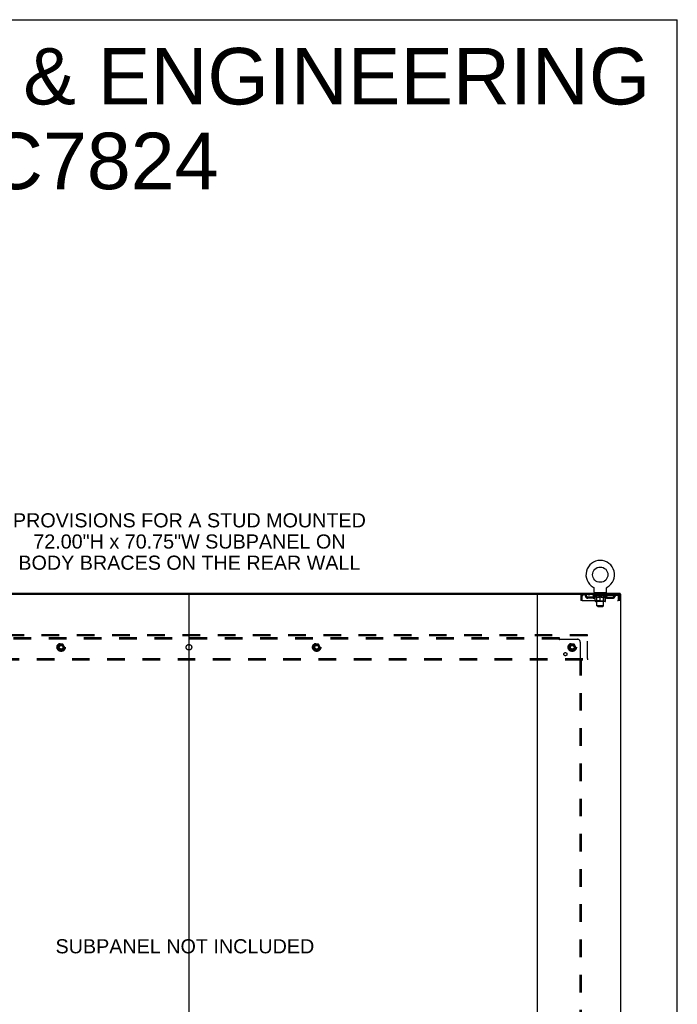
# Model space of a CAD drawing. Header units: inches. Extents: x 0 to 288, y 0 to 186.
# Tile 73 of 73: x 229 to 288, y 98 to 186. Entities that reach past the tile are written whole.
import ezdxf

# ---------------------------------------------------------------- set-up
doc = ezdxf.new("R2010")
doc.units = ezdxf.units.IN
doc.header["$LTSCALE"] = 15.847458
doc.header["$MEASUREMENT"] = 0
doc.linetypes.add('DOT', pattern=[0.2, 0.1, -0.1])
doc.linetypes.add('HIDDEN', pattern=[0.2, 0.1, -0.1])
doc.layers.get('0').update_dxf_attribs({"linetype": 'CONTINUOUS'})
for name, color, linetype in [('DEFAULT_2', 8, 'HIDDEN'), ('DIMENSIONS', 7, 'CONTINUOUS'), ('SUBPANEL', 7, 'CONTINUOUS')]:
    doc.layers.add(name, color=color, linetype=linetype)
doc.styles.get("Standard").update_dxf_attribs({"font": 'arial.ttf'})

msp = doc.modelspace()

# ---------------------------------------------------------------- linework, layer by layer
at = {"color": 7, "linetype": 'Continuous'}
for p, q in [((0, 186.441), (288.136, 186.441)), ((288.136, 0), (288.136, 186.441)), ((212.747, 134.725), (275.615, 134.725)), ((244.181, 134.725), (244.181, 54.933)), ((280.567, 135.367), (280.567, 135.367)), ((280.567, 135.367), (280.571, 135.364)), ((280.57, 135.365), (280.568, 135.366)), ((280.571, 135.364), (280.576, 135.362)), ((280.575, 135.362), (280.58, 135.359)), ((280.58, 135.359), (280.584, 135.356)), ((280.584, 135.356), (280.588, 135.353)), ((280.588, 135.353), (280.592, 135.349)), ((280.591, 135.349), (280.595, 135.346)), ((280.595, 135.346), (280.599, 135.342)), ((280.599, 135.342), (280.602, 135.338)), ((280.602, 135.339), (280.606, 135.335)), ((280.606, 135.335), (280.609, 135.331)), ((280.609, 135.331), (280.612, 135.327)), ((280.612, 135.327), (280.615, 135.323)), ((280.615, 135.323), (280.618, 135.318)), ((280.618, 135.318), (280.62, 135.314)), ((280.62, 135.314), (280.623, 135.31)), ((280.623, 135.31), (280.625, 135.305)), ((280.625, 135.305), (280.627, 135.3)), ((280.627, 135.3), (280.629, 135.296)), ((280.629, 135.296), (280.631, 135.291)), ((280.631, 135.291), (280.633, 135.286)), ((280.633, 135.286), (280.634, 135.281)), ((280.634, 135.281), (280.635, 135.276)), ((280.635, 135.276), (280.637, 135.271)), ((280.637, 135.272), (280.638, 135.266)), ((280.638, 135.267), (280.638, 135.261)), ((280.64, 135.246), (280.64, 135.242)), ((280.64, 134.928), (280.64, 135.242)), ((280.702, 134.859), (280.702, 134.829)), ((281.702, 134.859), (280.702, 134.859)), ((281.702, 134.859), (281.702, 134.829)), ((281.765, 135.256), (281.766, 135.262)), ((281.765, 134.928), (281.765, 135.242)), ((281.766, 135.261), (281.767, 135.267)), ((281.767, 135.266), (281.768, 135.272)), ((281.768, 135.271), (281.769, 135.276)), ((281.769, 135.276), (281.77, 135.281)), ((281.77, 135.281), (281.772, 135.286)), ((281.772, 135.286), (281.773, 135.291)), ((281.773, 135.291), (281.775, 135.296)), ((281.775, 135.296), (281.777, 135.3)), ((281.777, 135.3), (281.779, 135.305)), ((281.779, 135.305), (281.782, 135.31)), ((281.782, 135.31), (281.784, 135.314)), ((281.784, 135.314), (281.787, 135.318)), ((281.787, 135.318), (281.789, 135.323)), ((281.789, 135.323), (281.792, 135.327)), ((281.792, 135.327), (281.795, 135.331)), ((281.795, 135.331), (281.799, 135.335)), ((281.799, 135.335), (281.802, 135.339)), ((281.802, 135.338), (281.806, 135.342)), ((281.805, 135.342), (281.809, 135.346)), ((281.809, 135.346), (281.813, 135.349)), ((281.813, 135.349), (281.817, 135.353)), ((281.817, 135.353), (281.821, 135.356)), ((281.821, 135.356), (281.825, 135.359)), ((281.825, 135.359), (281.829, 135.362)), ((281.829, 135.362), (281.833, 135.364)), ((281.829, 135.362), (281.83, 135.362)), ((281.833, 135.364), (281.837, 135.367)), ((281.836, 135.366), (281.835, 135.365)), ((281.837, 135.367), (281.837, 135.367)), ((283.004, 134.725), (283.004, 134.829))]:
    msp.add_line(p, q, dxfattribs=at)
at = {"color": 3, "linetype": 'Continuous'}
for p, q in [((205.358, 134.829), (283.004, 134.829)), ((275.556, 54.933), (275.556, 134.725)), ((275.615, 134.725), (283.056, 134.725)), ((283.056, 54.933), (283.056, 134.725))]:
    msp.add_line(p, q, dxfattribs=at)
at = {"color": 7, "linetype": 'Continuous'}
for points in [[(280.638, 135.262), (280.639, 135.256), (280.639, 135.251), (280.64, 135.246)], [(281.765, 135.242), (281.765, 135.246), (281.765, 135.251), (281.765, 135.256)], [(281.765, 135.242), (281.765, 135.246), (281.765, 135.251)]]:
    msp.add_lwpolyline(points, dxfattribs=at)
msp.add_circle((281.202, 136.487), 0.688, dxfattribs=at)
for centre, radius, start, end in [((281.202, 136.487), 1.288, 299.50527, 240.49473), ((280.709, 134.928), 0.069, 180, 265), ((281.696, 134.928), 0.069, 275, 360)]:
    msp.add_arc(centre, radius, start, end, dxfattribs=at)
at = {"layer": 'DEFAULT_2', "color": 8, "linetype": 'HIDDEN'}
for p, q in [((279.619, 134.725), (279.619, 134.621)), ((280.171, 134.725), (280.171, 134.621)), ((280.567, 135.367), (280.567, 135.367)), ((280.574, 135.362), (280.575, 135.362)), ((280.765, 134.621), (280.765, 134.725)), ((280.799, 134.859), (280.799, 134.829)), ((280.837, 134.769), (280.837, 134.849)), ((280.907, 134.759), (280.847, 134.759)), ((280.902, 133.678), (280.902, 134.749)), ((281.557, 134.759), (281.497, 134.759)), ((281.502, 133.678), (281.502, 134.749)), ((281.567, 134.769), (281.567, 134.849)), ((281.605, 134.859), (281.605, 134.829)), ((281.64, 134.621), (281.64, 134.725)), ((282.233, 134.725), (282.233, 134.621)), ((282.785, 134.725), (282.785, 134.621)), ((279.452, 134.558), (279.452, 134.162)), ((279.452, 134.558), (279.556, 134.558)), ((279.556, 134.162), (279.452, 134.162)), ((279.556, 134.558), (279.556, 134.162)), ((279.586, 134.162), (279.586, 134.558)), ((279.586, 134.162), (282.818, 134.162)), ((282.785, 134.621), (279.619, 134.621)), ((280.088, 134.37), (280.088, 134.474)), ((280.571, 134.474), (280.088, 134.474)), ((280.571, 134.37), (280.088, 134.37)), ((280.338, 134.37), (280.338, 134.474)), ((280.569, 134.574), (280.569, 134.621)), ((281.835, 134.574), (280.569, 134.574)), ((280.728, 134.462), (280.569, 134.574)), ((280.579, 134.614), (280.579, 134.621)), ((280.587, 134.611), (280.587, 134.614)), ((280.587, 134.611), (281.817, 134.611)), ((280.596, 134.611), (280.596, 134.614)), ((280.597, 134.611), (280.597, 134.614)), ((280.607, 134.614), (280.607, 134.621)), ((280.623, 134.611), (280.623, 134.614)), ((280.625, 134.611), (280.625, 134.614)), ((280.654, 134.614), (280.654, 134.621)), ((280.668, 134.611), (280.668, 134.614)), ((280.671, 134.611), (280.671, 134.614)), ((280.875, 134.614), (280.674, 134.614)), ((280.717, 134.614), (280.717, 134.621)), ((280.718, 134.611), (280.718, 134.614)), ((280.719, 134.611), (280.719, 134.614)), ((280.722, 134.611), (280.722, 134.614)), ((280.728, 134.462), (280.739, 134.462)), ((280.729, 134.611), (280.729, 134.614)), ((280.729, 134.611), (280.729, 134.614)), ((280.733, 134.611), (280.733, 134.614)), ((280.736, 134.611), (280.736, 134.615)), ((280.739, 134.1), (280.739, 134.506)), ((280.74, 134.611), (280.74, 134.614)), ((280.755, 134.611), (280.755, 134.614)), ((280.773, 134.611), (280.773, 134.617)), ((280.773, 134.611), (280.773, 134.614)), ((281.629, 134.062), (280.776, 134.062)), ((280.794, 134.611), (280.794, 134.614)), ((280.795, 134.614), (280.795, 134.621)), ((280.805, 134.611), (280.805, 134.614)), ((280.809, 134.611), (280.809, 134.614)), ((280.818, 134.611), (280.818, 134.614)), ((280.829, 134.611), (280.829, 134.618)), ((280.845, 134.611), (280.845, 134.614)), ((280.848, 134.611), (280.848, 134.614)), ((280.889, 134.102), (280.85, 134.062)), ((280.875, 134.611), (280.875, 134.614)), ((280.942, 134.614), (280.88, 134.614)), ((280.881, 134.462), (281.061, 134.462)), ((280.886, 134.614), (280.886, 134.621)), ((280.889, 134.102), (280.889, 134.571)), ((281.515, 134.102), (280.889, 134.102)), ((280.892, 134.611), (280.892, 134.614)), ((280.897, 134.611), (280.897, 134.614)), ((280.903, 134.611), (280.903, 134.619)), ((280.907, 134.611), (280.907, 134.614)), ((280.918, 134.611), (280.918, 134.614)), ((280.942, 134.611), (280.942, 134.614)), ((281.017, 134.614), (280.958, 134.614)), ((280.978, 134.611), (280.978, 134.614)), ((280.986, 134.614), (280.986, 134.621)), ((280.989, 134.611), (280.989, 134.614)), ((280.992, 134.611), (280.992, 134.62)), ((280.994, 134.611), (280.994, 134.614)), ((281.002, 134.611), (281.002, 134.614)), ((281.017, 134.611), (281.017, 134.614)), ((281.098, 134.614), (281.043, 134.614)), ((281.056, 134.611), (281.056, 134.614)), ((281.088, 134.614), (281.165, 134.619)), ((281.092, 134.614), (281.092, 134.621)), ((281.093, 134.621), (281.092, 134.621)), ((281.093, 134.614), (281.093, 134.621)), ((281.093, 134.611), (281.093, 134.614)), ((281.097, 134.611), (281.097, 134.614)), ((281.098, 134.611), (281.098, 134.614)), ((281.098, 134.611), (281.098, 134.614)), ((281.133, 134.614), (281.198, 134.614)), ((281.139, 134.611), (281.139, 134.614)), ((281.144, 134.614), (281.144, 134.617)), ((281.165, 134.614), (281.165, 134.619)), ((281.181, 134.611), (281.181, 134.614)), ((281.2, 134.614), (281.199, 134.614)), ((281.199, 134.611), (281.199, 134.614)), ((281.2, 134.611), (281.2, 134.614)), ((281.202, 134.614), (281.202, 134.621)), ((281.202, 134.621), (281.317, 134.614)), ((281.202, 134.062), (281.202, 134.506)), ((281.205, 134.611), (281.205, 134.614)), ((281.205, 134.611), (281.205, 134.614)), ((281.205, 134.614), (281.205, 134.614)), ((281.223, 134.611), (281.223, 134.614)), ((281.223, 134.614), (281.271, 134.614)), ((281.266, 134.611), (281.266, 134.614)), ((281.306, 134.611), (281.306, 134.614)), ((281.307, 134.611), (281.307, 134.614)), ((281.307, 134.614), (281.361, 134.614)), ((281.308, 134.611), (281.308, 134.614)), ((281.312, 134.621), (281.312, 134.621)), ((281.312, 134.614), (281.312, 134.621)), ((281.312, 134.614), (281.312, 134.621)), ((281.312, 134.611), (281.312, 134.614)), ((281.343, 134.462), (281.523, 134.462)), ((281.348, 134.611), (281.348, 134.614)), ((281.387, 134.611), (281.387, 134.614)), ((281.387, 134.614), (281.446, 134.614)), ((281.402, 134.611), (281.402, 134.614)), ((281.41, 134.611), (281.41, 134.614)), ((281.413, 134.611), (281.413, 134.62)), ((281.415, 134.611), (281.415, 134.614)), ((281.419, 134.614), (281.419, 134.621)), ((281.426, 134.611), (281.426, 134.614)), ((281.462, 134.611), (281.462, 134.614)), ((281.462, 134.614), (281.524, 134.614)), ((281.486, 134.611), (281.486, 134.614)), ((281.497, 134.611), (281.497, 134.614)), ((281.501, 134.611), (281.501, 134.619)), ((281.507, 134.611), (281.507, 134.614)), ((281.512, 134.611), (281.512, 134.614)), ((281.515, 134.102), (281.515, 134.571)), ((281.515, 134.102), (281.555, 134.062)), ((281.519, 134.614), (281.519, 134.621)), ((281.529, 134.611), (281.529, 134.614)), ((281.529, 134.614), (281.73, 134.614)), ((281.556, 134.611), (281.556, 134.614)), ((281.559, 134.611), (281.559, 134.614)), ((281.575, 134.611), (281.575, 134.618)), ((281.586, 134.611), (281.586, 134.614)), ((281.595, 134.611), (281.595, 134.614)), ((281.6, 134.611), (281.6, 134.614)), ((281.609, 134.614), (281.609, 134.621)), ((281.611, 134.611), (281.611, 134.614)), ((281.631, 134.611), (281.631, 134.617)), ((281.632, 134.611), (281.632, 134.614)), ((281.65, 134.611), (281.65, 134.614)), ((281.664, 134.611), (281.664, 134.614)), ((281.666, 134.1), (281.666, 134.506)), ((281.666, 134.462), (281.676, 134.462)), ((281.668, 134.611), (281.668, 134.615)), ((281.672, 134.611), (281.672, 134.614)), ((281.675, 134.611), (281.675, 134.614)), ((281.675, 134.611), (281.675, 134.614)), ((281.676, 134.462), (281.835, 134.574)), ((281.682, 134.611), (281.682, 134.614)), ((281.685, 134.611), (281.685, 134.614)), ((281.686, 134.611), (281.686, 134.614)), ((281.687, 134.614), (281.687, 134.621)), ((281.733, 134.611), (281.733, 134.614)), ((281.736, 134.611), (281.736, 134.614)), ((281.751, 134.614), (281.751, 134.621)), ((281.779, 134.611), (281.779, 134.614)), ((281.781, 134.611), (281.781, 134.614)), ((281.797, 134.614), (281.797, 134.621)), ((281.807, 134.611), (281.807, 134.614)), ((281.808, 134.611), (281.808, 134.614)), ((281.817, 134.611), (281.817, 134.614)), ((281.826, 134.614), (281.826, 134.621)), ((281.834, 134.474), (282.317, 134.474)), ((281.834, 134.37), (282.317, 134.37)), ((281.835, 134.574), (281.835, 134.621)), ((282.067, 134.37), (282.067, 134.474)), ((282.317, 134.37), (282.317, 134.474)), ((282.813, 134.572), (282.818, 134.558)), ((282.818, 134.558), (282.818, 134.162)), ((282.952, 134.558), (282.848, 134.558)), ((282.848, 134.162), (282.848, 134.558)), ((282.952, 134.162), (282.848, 134.162)), ((282.952, 134.162), (282.952, 134.558)), ((281.502, 133.678), (280.902, 133.678)), ((280.971, 133.609), (280.902, 133.678)), ((280.971, 133.609), (281.433, 133.609)), ((281.433, 133.609), (281.502, 133.678)), ((280.056, 131.079), (208.306, 131.079)), ((280.056, 130.975), (208.306, 130.975)), ((244.031, 131.079), (244.031, 130.975)), ((244.331, 130.975), (244.331, 131.079)), ((275.406, 131.079), (275.406, 130.975)), ((275.706, 131.079), (275.706, 130.975)), ((280.056, 130.975), (280.056, 131.079)), ((280.056, 128.933), (280.056, 130.975)), ((232.518, 130.226), (232.364, 129.959)), ((232.364, 129.949), (232.518, 129.681)), ((232.836, 130.231), (232.527, 130.231)), ((232.836, 129.676), (232.527, 129.676)), ((232.999, 129.959), (232.844, 130.226)), ((232.844, 129.681), (232.999, 129.949)), ((255.518, 130.226), (255.364, 129.959)), ((255.364, 129.949), (255.518, 129.681)), ((255.836, 130.231), (255.527, 130.231)), ((255.836, 129.676), (255.527, 129.676)), ((255.999, 129.959), (255.844, 130.226)), ((255.844, 129.681), (255.999, 129.949)), ((278.518, 130.226), (278.364, 129.959)), ((278.364, 129.949), (278.518, 129.681)), ((278.836, 130.231), (278.527, 130.231)), ((278.836, 129.676), (278.527, 129.676)), ((278.999, 129.959), (278.844, 130.226)), ((278.844, 129.681), (278.999, 129.949)), ((208.306, 128.933), (280.056, 128.933)), ((208.306, 128.829), (280.056, 128.829)), ((244.031, 128.933), (244.031, 128.829)), ((244.331, 128.933), (244.331, 128.829)), ((275.406, 128.933), (275.406, 128.829)), ((275.706, 128.933), (275.706, 128.829)), ((280.056, 128.933), (280.056, 128.829))]:
    msp.add_line(p, q, dxfattribs=at)
for points in [[(279.619, 134.725), (279.617, 134.724), (279.614, 134.721), (279.612, 134.715), (279.61, 134.708), (279.607, 134.699), (279.605, 134.688), (279.603, 134.676), (279.6, 134.662), (279.598, 134.647), (279.596, 134.63), (279.593, 134.613), (279.591, 134.595), (279.589, 134.576), (279.586, 134.558)], [(282.79, 134.721), (282.788, 134.724), (282.785, 134.725)], [(282.79, 134.721), (282.792, 134.715), (282.795, 134.708), (282.797, 134.699), (282.799, 134.688), (282.802, 134.676), (282.804, 134.662), (282.806, 134.647), (282.809, 134.63), (282.811, 134.613), (282.813, 134.595), (282.816, 134.576), (282.818, 134.558)], [(279.619, 134.621), (279.617, 134.62), (279.614, 134.619), (279.612, 134.617), (279.61, 134.615), (279.607, 134.611), (279.605, 134.607), (279.603, 134.602), (279.6, 134.597), (279.598, 134.591), (279.596, 134.585), (279.593, 134.579), (279.591, 134.572), (279.586, 134.558)], [(280.889, 134.462), (280.864, 134.467), (280.839, 134.473), (280.814, 134.479), (280.789, 134.487), (280.764, 134.496), (280.739, 134.506)], [(280.739, 134.505), (280.763, 134.495), (280.787, 134.487), (280.811, 134.479), (280.834, 134.473), (280.858, 134.467), (280.881, 134.462)], [(281.202, 134.506), (281.176, 134.496), (281.151, 134.487), (281.125, 134.479), (281.101, 134.473), (281.076, 134.467), (281.051, 134.462)], [(281.061, 134.462), (281.084, 134.467), (281.107, 134.473), (281.131, 134.479), (281.154, 134.487), (281.178, 134.495), (281.202, 134.505)], [(281.353, 134.462), (281.328, 134.467), (281.303, 134.473), (281.278, 134.48), (281.253, 134.487), (281.228, 134.496), (281.202, 134.506)], [(281.202, 134.505), (281.226, 134.495), (281.25, 134.487), (281.274, 134.479), (281.297, 134.473), (281.32, 134.467), (281.343, 134.462)], [(281.666, 134.506), (281.64, 134.496), (281.614, 134.487), (281.589, 134.479), (281.565, 134.473), (281.54, 134.467), (281.516, 134.462)], [(281.523, 134.462), (281.547, 134.467), (281.57, 134.473), (281.594, 134.479), (281.617, 134.487), (281.641, 134.495), (281.666, 134.505)], [(282.797, 134.611), (282.795, 134.615), (282.792, 134.617), (282.79, 134.619), (282.788, 134.62), (282.785, 134.621)], [(282.797, 134.611), (282.799, 134.607), (282.802, 134.602), (282.804, 134.597), (282.806, 134.591), (282.809, 134.585), (282.811, 134.579), (282.813, 134.572)]]:
    msp.add_lwpolyline(points, dxfattribs=at)
for centre, radius in [((232.681, 129.954), 0.372), ((232.681, 129.954), 0.356), ((255.681, 129.954), 0.372), ((255.681, 129.954), 0.356), ((278.681, 129.954), 0.372), ((278.681, 129.954), 0.356), ((232.681, 129.954), 0.312), ((232.681, 129.954), 0.204), ((232.681, 129.954), 0.188), ((232.681, 129.954), 0.183), ((232.681, 129.954), 0.165), ((255.681, 129.954), 0.312), ((255.681, 129.954), 0.204), ((255.681, 129.954), 0.188), ((255.681, 129.954), 0.183), ((255.681, 129.954), 0.165), ((278.681, 129.954), 0.312), ((278.681, 129.954), 0.204), ((278.681, 129.954), 0.188), ((278.681, 129.954), 0.183), ((278.681, 129.954), 0.165)]:
    msp.add_circle(centre, radius, dxfattribs=at)
at = {"layer": 'DEFAULT_2', "color": 8, "linetype": 'DOT'}
for centre in [(232.681, 129.954), (255.681, 129.954), (278.681, 129.954)]:
    msp.add_circle(centre, 0.17, dxfattribs=at)
at = {"layer": 'DEFAULT_2', "color": 8, "linetype": 'HIDDEN'}
for centre, radius, start, end in [((279.619, 134.558), 0.167, 90, 180), ((279.798, 134.558), 0.167, 8.07163, 90), ((280.86, 134.558), 0.167, 90, 171.92837), ((280.709, 134.928), 0.069, 265, 270), ((280.827, 134.849), 0.01, 0, 90), ((280.847, 134.769), 0.01, 180, 270), ((280.892, 134.749), 0.01, 0, 90), ((281.512, 134.749), 0.01, 90, 180), ((281.545, 134.558), 0.167, 8.07163, 90), ((281.557, 134.769), 0.01, 270, 360), ((281.577, 134.849), 0.01, 90, 180), ((281.696, 134.928), 0.069, 270, 275), ((282.606, 134.558), 0.167, 90, 171.92837), ((282.785, 134.558), 0.167, 0, 90), ((279.619, 134.558), 0.063, 90, 180), ((279.799, 134.558), 0.0625, 7.98631, 90), ((280.088, 134.599), 0.229, 187.98631, 270), ((280.088, 134.599), 0.125, 188.07163, 270), ((280.571, 134.599), 0.125, 270, 351.92837), ((280.571, 134.599), 0.229, 270, 352.01369), ((280.776, 134.1), 0.0371, 180, 270), ((280.859, 134.558), 0.0625, 90, 172.01369), ((280.85, 134.571), 0.0398, 0, 90), ((281.555, 134.571), 0.0398, 90, 180), ((281.545, 134.558), 0.0625, 7.98631, 90), ((281.834, 134.599), 0.229, 187.98631, 270), ((281.629, 134.1), 0.0371, 270, 360), ((281.834, 134.599), 0.125, 188.07163, 270), ((282.317, 134.599), 0.125, 270, 351.92837), ((282.317, 134.599), 0.229, 270, 352.01369), ((282.605, 134.558), 0.0625, 90, 172.01369), ((282.785, 134.558), 0.063, 0, 90), ((232.372, 129.954), 0.01, 150.01268, 209.98829), ((232.527, 130.221), 0.01, 90.01235, 149.98915), ((232.527, 129.686), 0.01, 210.01204, 269.98872), ((232.836, 130.221), 0.01, 30.01204, 89.98872), ((232.836, 129.686), 0.01, 270.01235, 329.98915), ((232.99, 129.954), 0.01, 330.01268, 29.98829), ((255.372, 129.954), 0.01, 150.01268, 209.98829), ((255.527, 130.221), 0.01, 90.01235, 149.98915), ((255.527, 129.686), 0.01, 210.01204, 269.98872), ((255.836, 130.221), 0.01, 30.01204, 89.98872), ((255.836, 129.686), 0.01, 270.01235, 329.98915), ((255.99, 129.954), 0.01, 330.01268, 29.98829), ((278.372, 129.954), 0.01, 150.01268, 209.98829), ((278.527, 130.221), 0.01, 90.01235, 149.98915), ((278.527, 129.686), 0.01, 210.01204, 269.98872), ((278.836, 130.221), 0.01, 30.01204, 89.98872), ((278.836, 129.686), 0.01, 270.01235, 329.98915), ((278.99, 129.954), 0.01, 330.01268, 29.98829)]:
    msp.add_arc(centre, radius, start, end, dxfattribs=at)
for centre, major_axis, ratio, start_param, end_param in [((281.202, 134.621), (0.633, 0.007), 0.05963, 2.96643, 3.140963), ((280.549, 134.609), (0.198, 0), 0.060556, 0.430652, 1.470503), ((281.202, 134.621), (0.633, 0), 0.060556, -3.141593, -2.96706), ((280.549, 134.602), (0.198, 0.002), 0.05963, 1.376596, 1.469874), ((281.202, 134.621), (0.633, 0.013), 0.05688, 2.791345, 2.965878), ((280.525, 134.609), (0.198, 0.002), 0.05963, 0.25549, 1.295341), ((280.593, 134.609), (0.198, -0.002), 0.05963, 0.605815, 1.645666), ((281.202, 134.621), (0.633, -0.007), 0.05963, -2.96643, -2.791898), ((280.593, 134.602), (0.198, 0), 0.060556, 1.551758, 1.645036), ((280.525, 134.602), (0.198, 0.004), 0.05688, 1.20151, 1.294789), ((280.594, 134.604), (0.164, 0.002), 0.05963, 1.065228, 1.614276), ((280.575, 134.604), (0.164, 0.003), 0.05688, 0.890143, 1.43919), ((280.633, 134.604), (0.164, 0), 0.060556, 1.240391, 1.789438), ((281.202, 134.621), (0.633, 0.019), 0.052395, 2.616403, 2.790936), ((280.521, 134.609), (0.198, 0.004), 0.05688, 0.080405, 1.120256), ((280.656, 134.609), (0.198, -0.004), 0.05688, 0.7809, 1.820751), ((281.202, 134.621), (0.633, -0.013), 0.05688, -2.791345, -2.616812), ((280.656, 134.602), (0.198, -0.002), 0.05963, 1.72692, 1.820198), ((280.521, 134.602), (0.198, 0.006), 0.052395, 1.026568, 1.119847), ((280.574, 134.604), (0.164, 0.005), 0.052395, 0.715201, 1.264248), ((280.688, 134.604), (0.164, -0.002), 0.05963, 1.415553, 1.9646), ((281.202, 134.621), (0.633, 0.025), 0.046319, 2.441654, 2.616187), ((280.735, 134.609), (0.198, -0.006), 0.052395, 0.955842, 1.995693), ((281.202, 134.621), (0.633, -0.019), 0.052395, -2.616403, -2.44187), ((280.538, 134.609), (0.198, 0.006), 0.052395, -0.094537, 0.945314), ((280.735, 134.602), (0.198, -0.004), 0.05688, 1.902006, 1.995284), ((280.538, 134.602), (0.198, 0.008), 0.046319, 0.851819, 0.945098), ((280.592, 134.604), (0.164, 0.006), 0.046319, 0.540452, 1.089499), ((280.759, 134.604), (0.164, -0.003), 0.05688, 1.590638, 2.139686), ((281.202, 134.621), (0.633, 0.029), 0.038841, 2.267123, 2.441656), ((280.829, 134.609), (0.198, -0.008), 0.046319, 1.130591, 2.170442), ((280.575, 134.609), (0.198, 0.008), 0.046319, -0.269286, 0.770565), ((281.202, 134.621), (0.633, -0.025), 0.046319, -2.441654, -2.267121), ((280.829, 134.602), (0.198, -0.006), 0.052395, 2.076947, 2.170226), ((280.575, 134.602), (0.198, 0.009), 0.038841, 0.677289, 0.770567), ((280.629, 134.604), (0.164, 0.008), 0.038841, 0.365921, 0.914969), ((280.844, 134.604), (0.164, -0.005), 0.052395, 1.76558, 2.314627), ((281.202, 134.621), (0.633, 0.033), 0.030195, 2.09281, 2.267343), ((280.933, 134.609), (0.198, -0.009), 0.038841, 1.305122, 2.344973), ((280.631, 134.609), (0.198, 0.009), 0.038841, -0.443817, 0.596034), ((281.202, 134.621), (0.633, -0.029), 0.038841, -2.267123, -2.092591), ((280.933, 134.602), (0.198, -0.008), 0.046319, 2.251696, 2.344975), ((280.631, 134.602), (0.198, 0.01), 0.030195, 0.502975, 0.596254), ((280.684, 134.604), (0.164, 0.009), 0.030195, 0.191608, 0.740655), ((280.939, 134.604), (0.164, -0.006), 0.046319, 1.940329, 2.489376), ((280.705, 134.609), (0.198, 0.01), 0.030195, -0.61813, 0.421721), ((281.202, 134.621), (0.633, 0.036), 0.020645, 1.918687, 2.09322), ((281.046, 134.609), (0.198, -0.01), 0.030195, 1.479435, 2.519286), ((281.202, 134.621), (0.633, -0.033), 0.030195, -2.09281, -1.918277), ((281.046, 134.602), (0.198, -0.009), 0.038841, 2.426227, 2.519505), ((280.705, 134.602), (0.198, 0.011), 0.020645, 0.328852, 0.422131), ((280.754, 134.604), (0.164, 0.009), 0.020645, 0.017485, 0.566532), ((281.043, 134.604), (0.164, -0.008), 0.038841, 2.11486, 2.663907), ((280.794, 134.609), (0.198, 0.011), 0.020645, -0.792253, 0.247598), ((281.202, 134.621), (0.633, 0.038), 0.010478, 1.744704, 1.919237), ((281.164, 134.609), (0.198, -0.011), 0.020645, 1.653558, 2.693409), ((281.202, 134.621), (0.633, -0.036), 0.020645, -1.918687, -1.744154), ((281.164, 134.602), (0.198, -0.01), 0.030195, 2.60054, 2.693819), ((280.794, 134.602), (0.198, 0.012), 0.010478, 0.154869, 0.248148), ((280.838, 134.604), (0.164, 0.01), 0.010478, 6.126688, 6.675735), ((281.151, 134.604), (0.164, -0.009), 0.030195, 2.289173, 2.83822), ((280.895, 134.609), (0.198, 0.012), 0.010478, -0.966236, -0.000846), ((281.283, 134.609), (0.198, -0.012), 0.010478, 1.827541, 2.867392), ((281.202, 134.621), (0.633, -0.038), 0.010478, -1.744704, -1.570171), ((281.283, 134.602), (0.198, -0.011), 0.020645, 2.774664, 2.867942), ((281.261, 134.604), (0.164, -0.009), 0.020645, 2.463296, 3.012344), ((281.121, 134.609), (0.198, 0.012), 0.010478, 0.274201, 1.314052), ((281.035, 134.604), (0.164, 0.01), 0.010478, -0.000298, 0.504314), ((281.005, 134.602), (0.198, 0.012), 0.010478, 0.192946, 0.399283), ((281.202, 134.621), (0.633, 0.038), 0.010478, -1.578586, -1.396888), ((281.399, 134.602), (0.198, -0.012), 0.010478, 2.948646, 3.041925), ((281.369, 134.604), (0.164, -0.01), 0.010478, 2.637279, 3.142076), ((281.24, 134.609), (0.198, 0.011), 0.020645, 0.448184, 1.488034), ((281.143, 134.604), (0.164, 0.009), 0.020645, 0.129249, 0.678296), ((281.121, 134.602), (0.198, 0.011), 0.020645, 0.273651, 0.366929), ((281.202, 134.621), (0.633, 0.036), 0.020645, -1.397439, -1.222906), ((281.51, 134.609), (0.198, -0.012), 0.010478, -3.140747, -2.175357), ((281.202, 134.621), (0.633, -0.038), 0.010478, 1.222355, 1.396888), ((281.358, 134.609), (0.198, 0.01), 0.030195, 0.622307, 1.662158), ((281.253, 134.604), (0.164, 0.009), 0.030195, 0.303372, 0.852419), ((281.567, 134.604), (0.164, -0.01), 0.010478, 2.749043, 3.29809), ((281.611, 134.609), (0.198, -0.011), 0.020645, 2.893995, 3.933846), ((281.24, 134.602), (0.198, 0.01), 0.030195, 0.447774, 0.541052), ((281.611, 134.602), (0.198, -0.012), 0.010478, 2.893445, 2.986723), ((281.202, 134.621), (0.633, 0.033), 0.030195, -1.223315, -1.048783), ((281.202, 134.621), (0.633, -0.036), 0.020645, 1.048373, 1.222906), ((281.471, 134.609), (0.198, 0.009), 0.038841, 0.79662, 1.836471), ((281.362, 134.604), (0.164, 0.008), 0.038841, 0.477686, 1.026733), ((281.651, 134.604), (0.164, -0.009), 0.020645, 2.57506, 3.124108), ((281.699, 134.609), (0.198, -0.01), 0.030195, 2.719872, 3.759723), ((281.576, 134.609), (0.198, 0.008), 0.046319, 0.971151, 2.011002), ((281.358, 134.602), (0.198, 0.009), 0.038841, 0.622087, 0.715366), ((281.699, 134.602), (0.198, -0.011), 0.020645, 2.719462, 2.812741), ((281.202, 134.621), (0.633, 0.029), 0.038841, -1.049002, -0.874469), ((281.202, 134.621), (0.633, -0.033), 0.030195, 0.87425, 1.048783), ((281.465, 134.604), (0.164, 0.006), 0.046319, 0.652216, 1.201263), ((281.669, 134.609), (0.198, 0.006), 0.052395, 1.1459, 2.185751), ((281.721, 134.604), (0.164, -0.009), 0.030195, 2.400937, 2.949985), ((281.773, 134.609), (0.198, -0.009), 0.038841, 2.545558, 3.585409), ((281.56, 134.604), (0.164, 0.005), 0.052395, 0.826965, 1.376012), ((281.471, 134.602), (0.198, 0.008), 0.046319, 0.796618, 0.889896), ((281.773, 134.602), (0.198, -0.01), 0.030195, 2.545339, 2.638617), ((281.748, 134.609), (0.198, 0.004), 0.05688, 1.320842, 2.360692), ((281.202, 134.621), (0.633, 0.025), 0.046319, -0.874471, -0.699939), ((281.202, 134.621), (0.633, -0.029), 0.038841, 0.699936, 0.874469), ((281.829, 134.609), (0.198, -0.008), 0.046319, 2.371028, 3.410879), ((281.775, 134.604), (0.164, -0.008), 0.038841, 2.226624, 2.775671), ((281.811, 134.609), (0.198, 0.002), 0.05963, 1.495927, 2.535778), ((281.645, 134.604), (0.164, 0.003), 0.05688, 1.001907, 1.550954), ((281.866, 134.609), (0.198, -0.006), 0.052395, 2.196279, 3.23613), ((281.812, 134.604), (0.164, -0.006), 0.046319, 2.052093, 2.601141), ((281.576, 134.602), (0.198, 0.006), 0.052395, 0.971367, 1.064645), ((281.855, 134.609), (0.198, 0), 0.060556, 1.671089, 2.71094), ((281.829, 134.602), (0.198, -0.009), 0.038841, 2.371026, 2.464304), ((281.883, 134.609), (0.198, -0.004), 0.05688, 2.021337, 3.061188), ((281.202, 134.621), (0.633, 0.019), 0.052395, -0.699723, -0.52519), ((281.202, 134.621), (0.633, -0.025), 0.046319, 0.525406, 0.699939), ((281.88, 134.609), (0.198, -0.002), 0.05963, 1.846251, 2.886102), ((281.716, 134.604), (0.164, 0.002), 0.05963, 1.176993, 1.72604), ((281.83, 134.604), (0.164, -0.005), 0.052395, 1.877344, 2.426392), ((281.772, 134.604), (0.164, 0), 0.060556, 1.352155, 1.901202), ((281.83, 134.604), (0.164, -0.003), 0.05688, 1.702402, 2.25145), ((281.81, 134.604), (0.164, -0.002), 0.05963, 1.527317, 2.076364), ((281.669, 134.602), (0.198, 0.004), 0.05688, 1.146309, 1.239587), ((281.866, 134.602), (0.198, -0.008), 0.046319, 2.196495, 2.289773), ((281.202, 134.621), (0.633, 0.013), 0.05688, -0.524781, -0.350248), ((281.202, 134.621), (0.633, -0.019), 0.052395, 0.350657, 0.52519), ((281.748, 134.602), (0.198, 0.002), 0.05963, 1.321394, 1.414673), ((281.883, 134.602), (0.198, -0.006), 0.052395, 2.021746, 2.115024), ((281.202, 134.621), (0.633, 0.007), 0.05963, -0.349695, -0.175162), ((281.202, 134.621), (0.633, -0.013), 0.05688, 0.175715, 0.350248), ((281.811, 134.602), (0.198, 0), 0.060556, 1.496556, 1.589835), ((281.88, 134.602), (0.198, -0.004), 0.05688, 1.846804, 1.940083), ((281.855, 134.602), (0.198, -0.002), 0.05963, 1.671719, 1.764997), ((281.202, 134.621), (0.633, 0), 0.060556, -0.174533, 0), ((281.202, 134.621), (0.633, -0.007), 0.05963, 0.000629, 0.175162)]:
    msp.add_ellipse(centre, major_axis=major_axis, ratio=ratio, start_param=start_param, end_param=end_param, dxfattribs=at)
at = {"layer": 'SUBPANEL', "color": 8, "linetype": 'HIDDEN'}
for p, q in [((277.525, 130.798), (210.837, 130.798)), ((277.525, 130.673), (210.837, 130.673)), ((273.4, 130.673), (273.4, 130.798)), ((277.525, 130.632), (277.525, 130.798)), ((277.56, 130.673), (279.15, 130.673)), ((279.4, 130.423), (279.4, 128.833)), ((279.359, 128.798), (279.525, 128.798)), ((279.4, 60.86), (279.4, 128.798)), ((279.419, 128.815), (279.411, 128.822)), ((279.525, 60.86), (279.525, 128.798)), ((279.4, 124.673), (279.525, 124.673))]:
    msp.add_line(p, q, dxfattribs=at)
for points in [[(277.525, 130.711), (277.527, 130.709), (277.528, 130.706), (277.53, 130.704), (277.532, 130.702), (277.534, 130.7), (277.535, 130.698), (277.537, 130.696), (277.539, 130.695), (277.54, 130.693), (277.542, 130.691), (277.547, 130.686)], [(277.525, 130.632), (277.527, 130.632), (277.529, 130.633), (277.531, 130.634), (277.532, 130.635), (277.534, 130.637), (277.536, 130.638), (277.537, 130.64), (277.539, 130.641), (277.54, 130.643), (277.542, 130.645), (277.543, 130.647), (277.545, 130.649), (277.546, 130.651), (277.548, 130.654)], [(277.547, 130.686), (277.549, 130.684), (277.551, 130.682), (277.553, 130.68), (277.555, 130.678), (277.557, 130.676), (277.559, 130.674), (277.56, 130.673)], [(277.548, 130.654), (277.551, 130.659), (277.552, 130.661), (277.554, 130.664), (277.555, 130.666), (277.557, 130.669), (277.559, 130.671), (277.56, 130.673)], [(279.359, 128.798), (279.36, 128.799), (279.361, 128.801), (279.362, 128.803), (279.363, 128.805), (279.364, 128.807), (279.365, 128.808), (279.367, 128.81), (279.369, 128.812), (279.37, 128.813), (279.372, 128.815), (279.374, 128.816), (279.377, 128.817), (279.379, 128.819), (279.381, 128.82), (279.386, 128.823)], [(279.386, 128.823), (279.389, 128.825), (279.391, 128.826), (279.394, 128.828), (279.396, 128.83), (279.398, 128.831), (279.4, 128.833)], [(279.411, 128.822), (279.409, 128.824), (279.407, 128.826), (279.405, 128.828), (279.403, 128.83), (279.402, 128.831), (279.4, 128.833)], [(279.438, 128.798), (279.436, 128.799), (279.434, 128.801), (279.431, 128.803), (279.429, 128.805), (279.427, 128.806), (279.425, 128.808), (279.424, 128.81), (279.422, 128.811), (279.42, 128.813), (279.419, 128.815)]]:
    msp.add_lwpolyline(points, dxfattribs=at)
for centre, radius in [((232.681, 129.954), 0.25), ((244.181, 129.954), 0.25), ((255.681, 129.954), 0.25), ((278.062, 129.335), 0.141), ((278.681, 129.954), 0.25)]:
    msp.add_circle(centre, radius, dxfattribs=at)
msp.add_arc((279.15, 130.423), 0.25, 0, 90, dxfattribs=at)

# ---------------------------------------------------------------- texts
at = {"layer": 'DIMENSIONS', "color": 2, "linetype": 'Continuous', "attachment_point": 2, "line_spacing_factor": 0.9}
for s, insert, char_height, width in [('SAGINAW CONTROL & ENGINEERING\\PSCE-N80C7824', (221.382, 183.898), 5.08475, 128.42291), ('PROVISIONS FOR A STUD MOUNTED\\P72.00"H x 70.75"W SUBPANEL ON\\PBODY BRACES ON THE REAR WALL', (244.226, 142.017), 1.27119, 31.70405), ('SUBPANEL NOT INCLUDED', (243.821, 103.677), 1.27119, 23.24523)]:
    msp.add_mtext(s, dxfattribs=dict(at, insert=insert, char_height=char_height, width=width))

doc.saveas('drawing.dxf')
